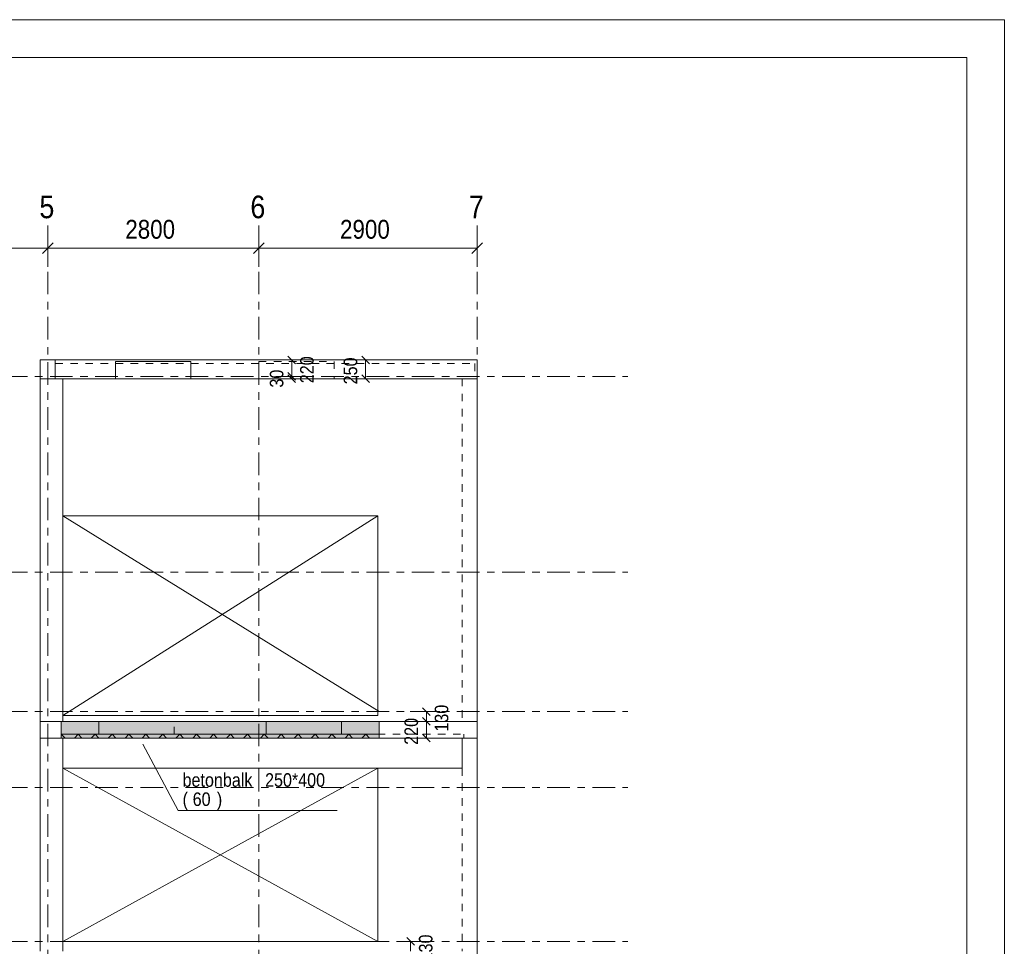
# Model space of a CAD drawing. Header units: millimetres. Extents: x -931 to -90, y -1411 to -817.
# Tile 63 of 63: x -221 to -90, y -940 to -817. Entities that reach past the tile are written whole.
import ezdxf

# ---------------------------------------------------------------- set-up
doc = ezdxf.new("R2010")
doc.units = ezdxf.units.MM
for name, pattern in [('XKITLINE00', [0]), ('XKITLINE01', [4, 1, -1, 1, -1]), ('XKITLINE03', [6, 3, -1, 1, -1])]:
    doc.linetypes.add(name, pattern=pattern)
for name, color, linetype, lineweight in [('Grafisch object', 3, 'Continuous', 0), ('Offset', 4, 'Continuous', 0), ('Onderdeel', 2, 'Continuous', 0), ('Onderdeel label', 2, 'Continuous', 0), ('Stramien', 4, 'Continuous', 0), ('Tekening kader', 3, 'Continuous', 0)]:
    doc.layers.add(name, color=color, linetype=linetype, lineweight=lineweight)
doc.styles.add('ARIAL', font='arial.ttf')

msp = doc.modelspace()

# ---------------------------------------------------------------- hatches: boundary and pattern name
at = {"layer": 'Onderdeel'}
for points in [[(-215.53, -912.06), (-215.53, -909.86), (-173.35, -909.86), (-173.35, -912.06)], [(-215.53, -912.06), (-215.53, -911.56), (-173.35, -911.56), (-173.35, -912.06)]]:
    msp.add_hatch(color=256, dxfattribs=at).paths.add_polyline_path(points, flags=17)

# ---------------------------------------------------------------- linework, layer by layer
at = {"layer": 'Grafisch object', "linetype": 'XKITLINE00', "lineweight": 0}
for p, q in [((-173.53, -882.56), (-215.32, -909.06)), ((-215.32, -882.56), (-173.34, -908.56)), ((-173.52, -916.06), (-215.33, -939.06)), ((-215.31, -916.06), (-173.52, -939.06))]:
    msp.add_line(p, q, dxfattribs=at)
at = {"layer": 'Offset', "linetype": 'XKITLINE00', "lineweight": 0}
for p, q in [((-217.32, -844.03), (-217.32, -849.53)), ((-217.32, -844.03), (-217.32, -849.53)), ((-189.32, -844.03), (-189.32, -849.53)), ((-189.32, -844.03), (-189.32, -849.53)), ((-160.32, -844.03), (-160.32, -849.53)), ((-216.61, -846.32), (-218.03, -847.74)), ((-216.61, -846.32), (-218.03, -847.74)), ((-188.61, -846.32), (-190.03, -847.74)), ((-188.61, -846.32), (-190.03, -847.74)), ((-159.61, -846.32), (-161.03, -847.74)), ((-241.32, -847.03), (-217.32, -847.03)), ((-217.32, -847.03), (-189.32, -847.03)), ((-189.32, -847.03), (-160.32, -847.03)), ((-185.45, -861.35), (-184.43, -862.37)), ((-184.94, -864.06), (-184.94, -861.86)), ((-184.06, -861.86), (-182.93, -861.86)), ((-177.89, -861.86), (-173.7, -861.86)), ((-175.65, -861.35), (-174.63, -862.37)), ((-175.14, -864.36), (-175.14, -861.86)), ((-185.45, -863.55), (-184.43, -864.57)), ((-185.45, -863.55), (-184.43, -864.57)), ((-187.1, -864.06), (-183.14, -864.06)), ((-187.1, -864.06), (-183.14, -864.06)), ((-185.45, -863.85), (-184.43, -864.87)), ((-184.94, -864.36), (-184.94, -864.06)), ((-184.06, -864.36), (-183.5, -864.36)), ((-177.89, -864.36), (-173.7, -864.36)), ((-175.65, -863.85), (-174.63, -864.87)), ((-167.58, -908.05), (-166.56, -909.07)), ((-169.23, -908.56), (-165.27, -908.56)), ((-167.58, -909.35), (-166.56, -910.37)), ((-167.58, -909.35), (-166.56, -910.37)), ((-167.07, -909.86), (-167.07, -908.56)), ((-182.91, -909.86), (-165.63, -909.86)), ((-182.91, -909.86), (-165.06, -909.86)), ((-167.07, -912.06), (-167.07, -909.86)), ((-167.83, -912.06), (-169.08, -912.06)), ((-167.58, -911.55), (-166.56, -912.57)), ((-167.01, -939.06), (-170.97, -939.06)), ((-169.68, -938.55), (-168.66, -939.57)), ((-169.17, -940.36), (-169.17, -939.06))]:
    msp.add_line(p, q, dxfattribs=at)
at = {"layer": 'Offset'}
for p in [(-217.32, -847.03), (-217.32, -847.03), (-189.32, -847.03), (-189.32, -847.03), (-160.32, -847.03), (-184.94, -861.86), (-175.14, -861.86), (-184.94, -864.06), (-184.94, -864.06), (-184.94, -864.36), (-175.14, -864.36), (-167.07, -908.56), (-167.07, -909.86), (-167.07, -909.86), (-167.07, -912.06), (-169.17, -939.06)]:
    msp.add_point(p, dxfattribs=at)
at = {"layer": 'Onderdeel', "linetype": 'XKITLINE00', "lineweight": 0}
for p, q in [((-216.32, -861.86), (-218.32, -861.86)), ((-218.32, -861.86), (-218.32, -864.36)), ((-216.32, -864.36), (-216.32, -861.86)), ((-160.32, -861.86), (-216.32, -861.86)), ((-198.32, -862.06), (-208.32, -862.06)), ((-208.32, -862.06), (-208.32, -864.36)), ((-198.32, -862.06), (-198.32, -864.36)), ((-160.32, -861.86), (-160.32, -864.36)), ((-218.32, -909.86), (-218.32, -864.36)), ((-218.32, -864.36), (-216.32, -864.36)), ((-215.32, -864.36), (-216.32, -864.36)), ((-208.32, -864.36), (-216.32, -864.36)), ((-215.32, -909.86), (-215.32, -864.36)), ((-215.32, -864.36), (-215.32, -864.36)), ((-215.32, -864.36), (-215.32, -882.56)), ((-208.32, -864.36), (-215.32, -864.36)), ((-198.32, -864.36), (-208.32, -864.36)), ((-160.32, -864.36), (-198.32, -864.36)), ((-160.32, -864.36), (-198.32, -864.36)), ((-160.32, -909.86), (-160.32, -864.36)), ((-215.32, -882.56), (-215.32, -882.56)), ((-173.53, -882.56), (-215.32, -882.56)), ((-173.53, -909.06), (-173.53, -882.56)), ((-215.32, -909.86), (-215.32, -909.06)), ((-215.32, -909.06), (-215.32, -909.06)), ((-215.32, -909.06), (-173.53, -909.06)), ((-215.53, -909.86), (-218.32, -909.86)), ((-218.32, -909.86), (-218.32, -912.06)), ((-173.35, -909.86), (-215.53, -909.86)), ((-215.53, -911.56), (-215.53, -909.86)), ((-173.35, -909.86), (-173.34, -909.86)), ((-173.35, -911.56), (-173.35, -909.86)), ((-160.32, -909.86), (-173.34, -909.86)), ((-173.34, -909.86), (-173.34, -911.56)), ((-173.34, -911.56), (-173.34, -909.86)), ((-160.32, -912.06), (-160.32, -909.86)), ((-218.33, -912.06), (-218.32, -912.06)), ((-218.33, -912.06), (-218.33, -940.36)), ((-215.53, -912.06), (-218.32, -912.06)), ((-215.03, -912.06), (-215.53, -911.56)), ((-215.53, -912.06), (-215.53, -911.56)), ((-173.34, -911.56), (-215.53, -911.56)), ((-173.35, -912.06), (-215.53, -912.06)), ((-215.33, -940.36), (-215.33, -912.06)), ((-215.33, -940.36), (-215.33, -912.06)), ((-215.32, -916.06), (-215.32, -912.06)), ((-213.78, -912.06), (-213.28, -911.56)), ((-212.78, -912.06), (-213.28, -911.56)), ((-211.54, -912.06), (-211.04, -911.56)), ((-210.54, -912.06), (-211.04, -911.56)), ((-209.29, -912.06), (-208.79, -911.56)), ((-208.29, -912.06), (-208.79, -911.56)), ((-207.05, -912.06), (-206.55, -911.56)), ((-206.05, -912.06), (-206.55, -911.56)), ((-204.8, -912.06), (-204.3, -911.56)), ((-203.8, -912.06), (-204.3, -911.56)), ((-202.56, -912.06), (-202.06, -911.56)), ((-201.56, -912.06), (-202.06, -911.56)), ((-200.31, -912.06), (-199.81, -911.56)), ((-199.31, -912.06), (-199.81, -911.56)), ((-198.07, -912.06), (-197.57, -911.56)), ((-197.07, -912.06), (-197.57, -911.56)), ((-195.82, -912.06), (-195.32, -911.56)), ((-194.82, -912.06), (-195.32, -911.56)), ((-193.58, -912.06), (-193.08, -911.56)), ((-192.58, -912.06), (-193.08, -911.56)), ((-191.33, -912.06), (-190.83, -911.56)), ((-190.33, -912.06), (-190.83, -911.56)), ((-189.09, -912.06), (-188.59, -911.56)), ((-188.09, -912.06), (-188.59, -911.56)), ((-186.84, -912.06), (-186.34, -911.56)), ((-185.84, -912.06), (-186.34, -911.56)), ((-184.6, -912.06), (-184.1, -911.56)), ((-183.6, -912.06), (-184.1, -911.56)), ((-182.35, -912.06), (-181.85, -911.56)), ((-181.35, -912.06), (-181.85, -911.56)), ((-180.11, -912.06), (-179.61, -911.56)), ((-179.11, -912.06), (-179.61, -911.56)), ((-177.86, -912.06), (-177.36, -911.56)), ((-176.86, -912.06), (-177.36, -911.56)), ((-175.62, -912.06), (-175.12, -911.56)), ((-174.62, -912.06), (-175.12, -911.56)), ((-173.35, -912.06), (-173.35, -911.56)), ((-173.34, -912.06), (-173.35, -912.06)), ((-173.34, -912.06), (-173.35, -912.06)), ((-173.34, -911.56), (-173.34, -912.06)), ((-173.34, -912.06), (-173.34, -911.56)), ((-173.34, -912.06), (-160.32, -912.06)), ((-162.31, -916.06), (-162.31, -912.06)), ((-160.32, -940.36), (-160.32, -912.06)), ((-215.32, -916.06), (-215.32, -916.06)), ((-215.32, -916.06), (-162.31, -916.06)), ((-173.52, -916.06), (-215.31, -916.06)), ((-215.31, -916.06), (-215.31, -939.06)), ((-173.52, -939.06), (-173.52, -916.06)), ((-215.31, -939.06), (-173.52, -939.06))]:
    msp.add_line(p, q, dxfattribs=at)
at = {"layer": 'Onderdeel', "linetype": 'XKITLINE01', "lineweight": 0}
for p, q in [((-218.32, -864.36), (-218.32, -861.86)), ((-216.32, -861.86), (-218.32, -861.86)), ((-216.32, -862.36), (-160.62, -862.36)), ((-216.32, -864.36), (-216.32, -862.36)), ((-216.32, -862.36), (-160.62, -862.36)), ((-189.32, -862.06), (-189.32, -864.36)), ((-189.32, -862.06), (-179.32, -862.06)), ((-179.32, -862.06), (-179.32, -864.36)), ((-160.62, -862.36), (-160.62, -862.36)), ((-160.62, -862.36), (-160.62, -864.36)), ((-160.62, -862.36), (-160.62, -864.36)), ((-216.32, -864.36), (-218.32, -864.36)), ((-216.32, -864.36), (-218.32, -864.36)), ((-215.32, -864.36), (-215.32, -882.56)), ((-215.32, -864.36), (-215.32, -864.36)), ((-198.32, -864.36), (-208.32, -864.36)), ((-198.32, -864.36), (-208.32, -864.36)), ((-189.32, -864.36), (-179.32, -864.36)), ((-162.32, -864.36), (-162.32, -864.36)), ((-160.32, -864.36), (-162.32, -864.36)), ((-162.32, -864.36), (-162.32, -909.86)), ((-160.32, -864.36), (-160.32, -864.36)), ((-160.32, -909.86), (-160.32, -864.36)), ((-160.32, -909.86), (-160.32, -864.36)), ((-215.32, -882.56), (-215.32, -882.56)), ((-215.32, -909.86), (-215.32, -909.06)), ((-215.32, -909.06), (-215.32, -909.06)), ((-218.32, -909.86), (-215.32, -909.86)), ((-215.53, -909.86), (-215.53, -909.86)), ((-215.53, -909.86), (-215.53, -912.06)), ((-215.32, -909.86), (-215.32, -909.86)), ((-215.32, -909.86), (-160.32, -909.86)), ((-210.53, -911.56), (-210.53, -909.86)), ((-210.53, -909.86), (-210.53, -909.86)), ((-210.53, -909.86), (-210.53, -911.56)), ((-200.53, -909.86), (-210.53, -909.86)), ((-200.53, -911.56), (-200.53, -909.86)), ((-200.53, -911.56), (-200.53, -909.86)), ((-188.34, -911.56), (-188.34, -909.86)), ((-188.34, -909.86), (-188.34, -909.86)), ((-188.34, -909.86), (-188.34, -911.56)), ((-188.34, -909.86), (-178.34, -909.86)), ((-178.34, -909.86), (-178.34, -911.56)), ((-178.34, -911.56), (-178.34, -909.86)), ((-173.34, -909.86), (-173.34, -909.86)), ((-173.34, -909.86), (-161.32, -909.86)), ((-173.34, -912.06), (-173.34, -909.86)), ((-162.32, -909.86), (-162.32, -909.86)), ((-162.32, -909.86), (-160.32, -909.86)), ((-161.32, -909.86), (-161.32, -909.86)), ((-160.32, -909.86), (-161.32, -909.86)), ((-160.32, -909.86), (-160.32, -909.86)), ((-160.32, -909.86), (-160.32, -909.86)), ((-160.32, -912.06), (-160.32, -909.86)), ((-218.33, -912.06), (-218.33, -912.06)), ((-218.32, -912.06), (-215.33, -912.06)), ((-215.53, -912.06), (-215.53, -911.56)), ((-215.53, -911.56), (-215.53, -911.56)), ((-215.53, -912.06), (-215.53, -911.56)), ((-215.53, -911.56), (-162.12, -911.56)), ((-215.53, -912.06), (-215.53, -912.06)), ((-162.12, -912.06), (-215.53, -912.06)), ((-215.53, -912.06), (-215.53, -912.06)), ((-162.31, -912.06), (-215.32, -912.06)), ((-215.32, -912.06), (-215.32, -916.06)), ((-210.53, -911.56), (-210.53, -911.56)), ((-200.53, -911.56), (-210.53, -911.56)), ((-188.34, -911.56), (-188.34, -911.56)), ((-188.34, -911.56), (-178.34, -911.56)), ((-173.34, -912.06), (-173.34, -911.56)), ((-161.32, -912.06), (-173.34, -912.06)), ((-160.32, -912.06), (-162.32, -912.06)), ((-162.32, -912.06), (-162.32, -940.36)), ((-162.31, -916.06), (-162.31, -912.06)), ((-162.12, -911.56), (-162.12, -912.06)), ((-161.32, -912.06), (-161.32, -912.06)), ((-161.32, -912.06), (-160.32, -912.06)), ((-160.32, -940.36), (-160.32, -912.06)), ((-160.32, -912.06), (-160.32, -912.06)), ((-215.32, -916.06), (-215.32, -916.06))]:
    msp.add_line(p, q, dxfattribs=at)
at = {"layer": 'Onderdeel label', "linetype": 'XKITLINE00', "lineweight": 0}
for p, q in [((-204.72, -912.86), (-200.03, -921.68)), ((-200.03, -921.68), (-178.93, -921.68))]:
    msp.add_line(p, q, dxfattribs=at)
at = {"layer": 'Stramien', "linetype": 'XKITLINE03', "lineweight": 0}
for p, q in [((-217.32, -1045.16), (-217.32, -844.06)), ((-189.32, -1045.16), (-189.32, -844.06)), ((-160.32, -1045.16), (-160.32, -844.06)), ((-403.02, -864.06), (-140.32, -864.06)), ((-403.02, -890.06), (-140.32, -890.06)), ((-403.02, -908.56), (-140.32, -908.56)), ((-403.02, -918.61), (-140.32, -918.61)), ((-403.02, -939.06), (-140.32, -939.06))]:
    msp.add_line(p, q, dxfattribs=at)
at = {"layer": 'Tekening kader', "linetype": 'XKITLINE00', "lineweight": 0}
for p, q in [((-90.36, -816.71), (-931.36, -816.71)), ((-90.36, -816.71), (-95.36, -816.71)), ((-90.36, -1410.71), (-90.36, -816.71)), ((-95.36, -821.71), (-926.36, -821.71)), ((-95.36, -1405.71), (-95.36, -821.71))]:
    msp.add_line(p, q, dxfattribs=at)

# ---------------------------------------------------------------- texts
at = {"layer": 'Offset', "style": 'ARIAL', "width": 0.85}
for s, p in [('2800', (-207.03, -845.78)), ('2900', (-178.53, -845.78))]:
    msp.add_text(s, height=2.5, dxfattribs=at).set_placement(p)
for s, p in [('220', (-182.03, -864.96)), ('250', (-176.25, -865.11)), ('30', (-186.05, -865.54)), ('130', (-164.16, -911.21)), ('220', (-168.18, -912.96)), ('130', (-166.26, -941.71))]:
    msp.add_text(s, height=1.8, rotation=90.0002, dxfattribs=at).set_placement(p)
at = {"layer": 'Onderdeel label', "style": 'ARIAL', "width": 0.85}
for s, p in [('betonbalk', (-199.43, -918.53)), ('250*400', (-188.48, -918.53)), ('(', (-199.43, -921.08)), ('60', (-198.09, -921.08)), (')', (-194.88, -921.08))]:
    msp.add_text(s, height=1.8, dxfattribs=at).set_placement(p)
at = {"layer": 'Stramien', "style": 'ARIAL', "width": 0.85}
for s, p in [('5', (-218.43, -843.06)), ('6', (-190.43, -843.06)), ('7', (-161.43, -843.06))]:
    msp.add_text(s, height=3, dxfattribs=at).set_placement(p)

doc.saveas('drawing.dxf')
